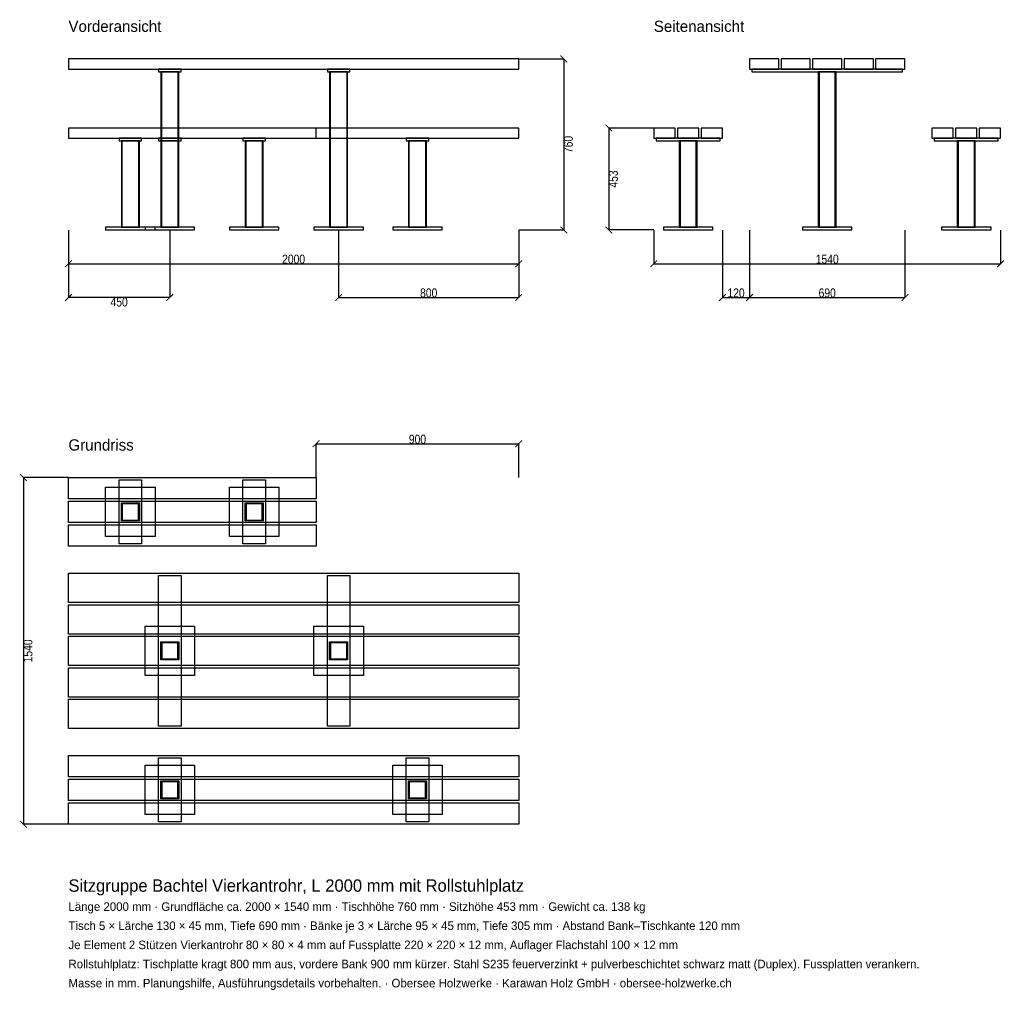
# Model space of a CAD drawing. Header units: millimetres. Extents: x -217 to 4157, y -4878 to -566.
import ezdxf

# ---------------------------------------------------------------- set-up
doc = ezdxf.new("R2010")
doc.units = ezdxf.units.MM
for name, color, linetype in [('2D_Ansichten', 7, 'Continuous'), ('2D_Masse', 1, 'Continuous'), ('2D_Text', 7, 'Continuous')]:
    doc.layers.add(name, color=color, linetype=linetype)
doc.styles.add('OpenSansCondensed-Light', font='OpenSansCondensed-Light.ttf')
doc.dimstyles.new('EZDXF', dxfattribs={"dimtxt": 40, "dimasz": 30, "dimexe": 0.375, "dimexo": 0.125, "dimgap": 0.1, "dimtad": 1, "dimdec": 0, "dimzin": 12, "dimdsep": 46, "dimtxsty": 'OpenSansCondensed-Light', "dimblk": 'ARCHTICK', "dimcen": 2.5, "dimazin": 3, "dimtfac": 0.5, "dimtmove": 2, "dimatfit": 3})

# ---------------------------------------------------------------- blocks, each defined once
blk = doc.blocks.new('_ARCHTICK')
at = {"color": 0, "linetype": 'BYBLOCK', "const_width": 0.15}
blk.add_lwpolyline([(-0.5, -0.5), (0.5, 0.5)], dxfattribs=at)

msp = doc.modelspace()

# ---------------------------------------------------------------- linework, layer by layer
at = {"layer": '2D_Ansichten'}
for points in [[(0, -785), (2000, -785), (2000, -740), (0, -740)], [(0, -785), (2000, -785), (2000, -740), (0, -740)], [(0, -785), (2000, -785), (2000, -740), (0, -740)], [(0, -785), (2000, -785), (2000, -740), (0, -740)], [(0, -785), (2000, -785), (2000, -740), (0, -740)], [(3025, -785), (3155, -785), (3155, -740), (3025, -740)], [(3165, -785), (3295, -785), (3295, -740), (3165, -740)], [(3305, -785), (3435, -785), (3435, -740), (3305, -740)], [(3445, -785), (3575, -785), (3575, -740), (3445, -740)], [(3585, -785), (3715, -785), (3715, -740), (3585, -740)], [(400, -797), (500, -797), (500, -785), (400, -785)], [(1150, -797), (1250, -797), (1250, -785), (1150, -785)], [(3035, -797), (3705, -797), (3705, -785), (3035, -785)], [(3035, -797), (3705, -797), (3705, -785), (3035, -785)], [(410, -1488), (490, -1488), (490, -797), (410, -797)], [(410, -1488), (490, -1488), (490, -797), (410, -797)], [(410, -1488), (414, -1488), (414, -797), (410, -797)], [(486, -1488), (490, -1488), (490, -797), (486, -797)], [(1160, -1488), (1240, -1488), (1240, -797), (1160, -797)], [(1160, -1488), (1240, -1488), (1240, -797), (1160, -797)], [(1160, -1488), (1164, -1488), (1164, -797), (1160, -797)], [(1236, -1488), (1240, -1488), (1240, -797), (1236, -797)], [(3330, -1488), (3334, -1488), (3334, -797), (3330, -797)], [(3330, -1488), (3334, -1488), (3334, -797), (3330, -797)], [(3334, -1488), (3406, -1488), (3406, -797), (3334, -797)], [(3334, -1488), (3406, -1488), (3406, -797), (3334, -797)], [(3334, -1488), (3406, -1488), (3406, -797), (3334, -797)], [(3334, -1488), (3406, -1488), (3406, -797), (3334, -797)], [(3406, -1488), (3410, -1488), (3410, -797), (3406, -797)], [(3406, -1488), (3410, -1488), (3410, -797), (3406, -797)], [(0, -1092), (1100, -1092), (1100, -1047), (0, -1047)], [(0, -1092), (1100, -1092), (1100, -1047), (0, -1047)], [(0, -1092), (1100, -1092), (1100, -1047), (0, -1047)], [(0, -1092), (2000, -1092), (2000, -1047), (0, -1047)], [(0, -1092), (2000, -1092), (2000, -1047), (0, -1047)], [(0, -1092), (2000, -1092), (2000, -1047), (0, -1047)], [(2600, -1092), (2695, -1092), (2695, -1047), (2600, -1047)], [(2705, -1092), (2800, -1092), (2800, -1047), (2705, -1047)], [(2810, -1092), (2905, -1092), (2905, -1047), (2810, -1047)], [(3835, -1092), (3930, -1092), (3930, -1047), (3835, -1047)], [(3940, -1092), (4035, -1092), (4035, -1047), (3940, -1047)], [(4045, -1092), (4140, -1092), (4140, -1047), (4045, -1047)], [(225, -1104), (325, -1104), (325, -1092), (225, -1092)], [(400, -1104), (500, -1104), (500, -1092), (400, -1092)], [(775, -1104), (875, -1104), (875, -1092), (775, -1092)], [(1500, -1104), (1600, -1104), (1600, -1092), (1500, -1092)], [(2610, -1104), (2895, -1104), (2895, -1092), (2610, -1092)], [(2610, -1104), (2895, -1104), (2895, -1092), (2610, -1092)], [(3845, -1104), (4130, -1104), (4130, -1092), (3845, -1092)], [(3845, -1104), (4130, -1104), (4130, -1092), (3845, -1092)], [(235, -1488), (315, -1488), (315, -1104), (235, -1104)], [(235, -1488), (315, -1488), (315, -1104), (235, -1104)], [(235, -1488), (239, -1488), (239, -1104), (235, -1104)], [(311, -1488), (315, -1488), (315, -1104), (311, -1104)], [(410, -1488), (490, -1488), (490, -1104), (410, -1104)], [(410, -1488), (490, -1488), (490, -1104), (410, -1104)], [(410, -1488), (414, -1488), (414, -1104), (410, -1104)], [(486, -1488), (490, -1488), (490, -1104), (486, -1104)], [(785, -1488), (865, -1488), (865, -1104), (785, -1104)], [(785, -1488), (865, -1488), (865, -1104), (785, -1104)], [(785, -1488), (789, -1488), (789, -1104), (785, -1104)], [(861, -1488), (865, -1488), (865, -1104), (861, -1104)], [(1510, -1488), (1590, -1488), (1590, -1104), (1510, -1104)], [(1510, -1488), (1590, -1488), (1590, -1104), (1510, -1104)], [(1510, -1488), (1514, -1488), (1514, -1104), (1510, -1104)], [(1586, -1488), (1590, -1488), (1590, -1104), (1586, -1104)], [(2712.5, -1488), (2716.5, -1488), (2716.5, -1104), (2712.5, -1104)], [(2712.5, -1488), (2716.5, -1488), (2716.5, -1104), (2712.5, -1104)], [(2716.5, -1488), (2788.5, -1488), (2788.5, -1104), (2716.5, -1104)], [(2716.5, -1488), (2788.5, -1488), (2788.5, -1104), (2716.5, -1104)], [(2716.5, -1488), (2788.5, -1488), (2788.5, -1104), (2716.5, -1104)], [(2716.5, -1488), (2788.5, -1488), (2788.5, -1104), (2716.5, -1104)], [(2788.5, -1488), (2792.5, -1488), (2792.5, -1104), (2788.5, -1104)], [(2788.5, -1488), (2792.5, -1488), (2792.5, -1104), (2788.5, -1104)], [(3947.5, -1488), (3951.5, -1488), (3951.5, -1104), (3947.5, -1104)], [(3947.5, -1488), (3951.5, -1488), (3951.5, -1104), (3947.5, -1104)], [(3951.5, -1488), (4023.5, -1488), (4023.5, -1104), (3951.5, -1104)], [(3951.5, -1488), (4023.5, -1488), (4023.5, -1104), (3951.5, -1104)], [(3951.5, -1488), (4023.5, -1488), (4023.5, -1104), (3951.5, -1104)], [(3951.5, -1488), (4023.5, -1488), (4023.5, -1104), (3951.5, -1104)], [(4023.5, -1488), (4027.5, -1488), (4027.5, -1104), (4023.5, -1104)], [(4023.5, -1488), (4027.5, -1488), (4027.5, -1104), (4023.5, -1104)], [(165, -1500), (385, -1500), (385, -1488), (165, -1488)], [(340, -1500), (560, -1500), (560, -1488), (340, -1488)], [(340, -1500), (560, -1500), (560, -1488), (340, -1488)], [(715, -1500), (935, -1500), (935, -1488), (715, -1488)], [(1090, -1500), (1310, -1500), (1310, -1488), (1090, -1488)], [(1440, -1500), (1660, -1500), (1660, -1488), (1440, -1488)], [(2642.5, -1500), (2862.5, -1500), (2862.5, -1488), (2642.5, -1488)], [(2642.5, -1500), (2862.5, -1500), (2862.5, -1488), (2642.5, -1488)], [(3260, -1500), (3480, -1500), (3480, -1488), (3260, -1488)], [(3260, -1500), (3480, -1500), (3480, -1488), (3260, -1488)], [(3877.5, -1500), (4097.5, -1500), (4097.5, -1488), (3877.5, -1488)], [(3877.5, -1500), (4097.5, -1500), (4097.5, -1488), (3877.5, -1488)], [(0, -2600), (1100, -2600), (1100, -2695), (0, -2695)], [(225, -2610), (325, -2610), (325, -2895), (225, -2895)], [(775, -2610), (875, -2610), (875, -2895), (775, -2895)], [(165, -2642.5), (385, -2642.5), (385, -2862.5), (165, -2862.5)], [(715, -2642.5), (935, -2642.5), (935, -2862.5), (715, -2862.5)], [(0, -2705), (1100, -2705), (1100, -2800), (0, -2800)], [(235, -2712.5), (315, -2712.5), (315, -2716.5), (235, -2716.5)], [(235, -2716.5), (239, -2716.5), (239, -2788.5), (235, -2788.5)], [(311, -2716.5), (315, -2716.5), (315, -2788.5), (311, -2788.5)], [(785, -2712.5), (865, -2712.5), (865, -2716.5), (785, -2716.5)], [(785, -2716.5), (789, -2716.5), (789, -2788.5), (785, -2788.5)], [(861, -2716.5), (865, -2716.5), (865, -2788.5), (861, -2788.5)], [(235, -2788.5), (315, -2788.5), (315, -2792.5), (235, -2792.5)], [(785, -2788.5), (865, -2788.5), (865, -2792.5), (785, -2792.5)], [(0, -2810), (1100, -2810), (1100, -2905), (0, -2905)], [(0, -3025), (2000, -3025), (2000, -3155), (0, -3155)], [(400, -3035), (500, -3035), (500, -3705), (400, -3705)], [(1150, -3035), (1250, -3035), (1250, -3705), (1150, -3705)], [(0, -3165), (2000, -3165), (2000, -3295), (0, -3295)], [(340, -3260), (560, -3260), (560, -3480), (340, -3480)], [(1090, -3260), (1310, -3260), (1310, -3480), (1090, -3480)], [(0, -3305), (2000, -3305), (2000, -3435), (0, -3435)], [(410, -3330), (490, -3330), (490, -3334), (410, -3334)], [(410, -3334), (414, -3334), (414, -3406), (410, -3406)], [(486, -3334), (490, -3334), (490, -3406), (486, -3406)], [(1160, -3330), (1240, -3330), (1240, -3334), (1160, -3334)], [(1160, -3334), (1164, -3334), (1164, -3406), (1160, -3406)], [(1236, -3334), (1240, -3334), (1240, -3406), (1236, -3406)], [(410, -3406), (490, -3406), (490, -3410), (410, -3410)], [(1160, -3406), (1240, -3406), (1240, -3410), (1160, -3410)], [(0, -3445), (2000, -3445), (2000, -3575), (0, -3575)], [(0, -3585), (2000, -3585), (2000, -3715), (0, -3715)], [(0, -3835), (2000, -3835), (2000, -3930), (0, -3930)], [(400, -3845), (500, -3845), (500, -4130), (400, -4130)], [(1500, -3845), (1600, -3845), (1600, -4130), (1500, -4130)], [(340, -3877.5), (560, -3877.5), (560, -4097.5), (340, -4097.5)], [(1440, -3877.5), (1660, -3877.5), (1660, -4097.5), (1440, -4097.5)], [(0, -3940), (2000, -3940), (2000, -4035), (0, -4035)], [(410, -3947.5), (490, -3947.5), (490, -3951.5), (410, -3951.5)], [(410, -3951.5), (414, -3951.5), (414, -4023.5), (410, -4023.5)], [(486, -3951.5), (490, -3951.5), (490, -4023.5), (486, -4023.5)], [(1510, -3947.5), (1590, -3947.5), (1590, -3951.5), (1510, -3951.5)], [(1510, -3951.5), (1514, -3951.5), (1514, -4023.5), (1510, -4023.5)], [(1586, -3951.5), (1590, -3951.5), (1590, -4023.5), (1586, -4023.5)], [(0, -4045), (2000, -4045), (2000, -4140), (0, -4140)], [(410, -4023.5), (490, -4023.5), (490, -4027.5), (410, -4027.5)], [(1510, -4023.5), (1590, -4023.5), (1590, -4027.5), (1510, -4027.5)]]:
    msp.add_lwpolyline(points, close=True, dxfattribs=at)

# ---------------------------------------------------------------- texts
at = {"layer": '2D_Text'}
for s, height, p in [('Vorderansicht', 50, (0, -620)), ('Seitenansicht', 50, (2600, -620)), ('Grundriss', 50, (0, -2480)), ('Sitzgruppe Bachtel Vierkantrohr, L 2000 mm mit Rollstuhlplatz', 55, (0, -4440)), ('Länge 2000 mm · Grundfläche ca. 2000 × 1540 mm · Tischhöhe 760 mm · Sitzhöhe 453 mm · Gewicht ca. 138 kg', 38, (0, -4525)), ('Tisch 5 × Lärche 130 × 45 mm, Tiefe 690 mm · Bänke je 3 × Lärche 95 × 45 mm, Tiefe 305 mm · Abstand Bank–Tischkante 120 mm', 38, (0, -4610)), ('Je Element 2 Stützen Vierkantrohr 80 × 80 × 4 mm auf Fussplatte 220 × 220 × 12 mm, Auflager Flachstahl 100 × 12 mm', 38, (0, -4695)), ('Rollstuhlplatz: Tischplatte kragt 800 mm aus, vordere Bank 900 mm kürzer. Stahl S235 feuerverzinkt + pulverbeschichtet schwarz matt (Duplex). Fussplatten verankern.', 38, (0, -4780)), ('Masse in mm. Planungshilfe, Ausführungsdetails vorbehalten. · Obersee Holzwerke · Karawan Holz GmbH · obersee-holzwerke.ch', 38, (0, -4865))]:
    msp.add_text(s, height=height, dxfattribs=at).set_placement(p)

# ---------------------------------------------------------------- dimensions: what is measured, and where the dimension line sits
at = {"layer": '2D_Masse'}
for base, p1, p2 in [((2200, -740), (2000, -740), (2000, -1500)), ((2400, -1047), (2600, -1047), (2600, -1500)), ((-200, -2600), (0, -2600), (0, -4140))]:
    msp.add_linear_dim(base=base, p1=p1, p2=p2, angle=90, dimstyle='EZDXF', dxfattribs=at).render()
for base, p1, p2 in [((0, -1650), (0, -1500), (2000, -1500)), ((450, -1800), (450, -1500), (0, -1500)), ((1200, -1800), (1200, -1500), (2000, -1500)), ((2600, -1650), (2600, -1500), (4140, -1500)), ((2905, -1800), (2905, -1500), (3025, -1500)), ((3025, -1800), (3025, -1500), (3715, -1500)), ((1100, -2450), (1100, -2600), (2000, -2600))]:
    msp.add_linear_dim(base=base, p1=p1, p2=p2, dimstyle='EZDXF', dxfattribs=at).render()

doc.saveas('drawing.dxf')
